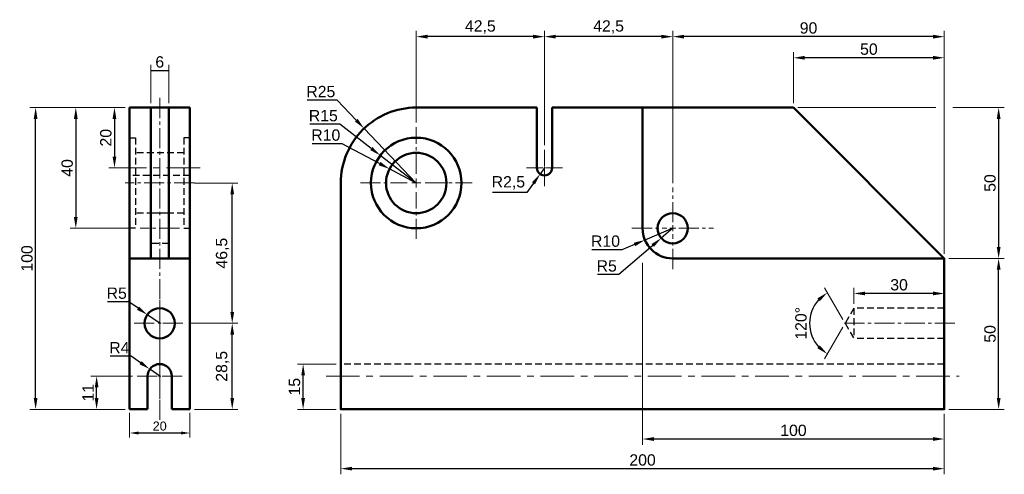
# Model space of a CAD drawing. Header units: millimetres. Extents: x 2411 to 2737, y 700 to 851.
import ezdxf

# ---------------------------------------------------------------- set-up
doc = ezdxf.new("R2010")
doc.units = ezdxf.units.MM
doc.header["$LTSCALE"] = 0.35
for name, pattern in [('AXES', [50.8, 31.75, -6.35, 6.35, -6.35]), ('CACHE', [9.525, 6.35, -3.175]), ('CENTER2', [28.575, 19.05, -3.175, 3.175, -3.175])]:
    doc.linetypes.add(name, pattern=pattern)
for name, color, linetype, lineweight in [('axes', 30, 'AXES', 9), ('cache', 80, 'CACHE', 25), ('contours', 140, 'Continuous', 50), ('Cotation complète', 7, 'Continuous', 25)]:
    doc.layers.add(name, color=color, linetype=linetype, lineweight=lineweight)
doc.styles.add('Arial', font='arial.ttf')
doc.dimstyles.new('cotation papier', dxfattribs={"dimscale": 1.2, "dimtxt": 2.5, "dimasz": 2.5, "dimexe": 1.25, "dimexo": 1, "dimtad": 1, "dimtoh": 1, "dimtxsty": 'Arial', "dimcen": 2.5, "dimclrd": 256, "dimclre": 256, "dimadec": 0, "dimazin": 0, "dimtfac": 1, "dimtmove": 0, "dimatfit": 0, "dimfxl": 1, "dimlwd": -1, "dimlwe": 9, "dimarcsym": 0})
doc.dimstyles.new('Cotation-objet', dxfattribs={"dimscale": 1.5, "dimtxt": 2.5, "dimasz": 2.5, "dimexe": 1.25, "dimexo": 1, "dimtad": 1, "dimtoh": 1, "dimtxsty": 'Arial', "dimcen": 2.5, "dimclrd": 256, "dimclre": 256, "dimadec": 0, "dimazin": 0, "dimtfac": 1, "dimtmove": 0, "dimatfit": 0, "dimfxl": 1, "dimlwd": -1, "dimlwe": 9, "dimarcsym": 0})
doc.dimstyles.new('Cotation-objet sans dépassement', dxfattribs={"dimscale": 1.5, "dimtxt": 2.5, "dimasz": 2.5, "dimexe": 1.25, "dimexo": 1, "dimtad": 1, "dimtoh": 1, "dimtxsty": 'Arial', "dimcen": 2.5, "dimclrd": 256, "dimclre": 256, "dimadec": 0, "dimazin": 0, "dimtfac": 1, "dimtmove": 0, "dimatfit": 0, "dimfxl": 1, "dimlwd": -1, "dimlwe": 9, "dimarcsym": 0})

# ---------------------------------------------------------------- blocks, each defined once
blk = doc.blocks.new('*U2')
at = {"layer": 'axes', "color": 0, "linetype": 'CENTER2', "transparency": 16777216}
blk.add_line((0, -53.5), (0, 53.5), dxfattribs=at)
blk = doc.blocks.new('*U3')
at = {"layer": 'axes', "color": 0, "linetype": 'CENTER2', "transparency": 16777216}
for p, q in [((0, 3), (0, 18.5)), ((-18.5, 0), (-3, 0)), ((3, 0), (18.5, 0)), ((0, -18.5), (0, -3))]:
    blk.add_line(p, q, dxfattribs=at)
at = {"layer": 'axes', "color": 0, "linetype": 'Continuous', "transparency": 16777216}
for p, q in [((-1.5, 0), (1.5, 0)), ((0, -1.5), (0, 1.5))]:
    blk.add_line(p, q, dxfattribs=at)
blk = doc.blocks.new('*U4')
at = {"layer": 'axes', "color": 0, "linetype": 'CENTER2', "transparency": 16777216}
for p, q in [((0, 0.5), (0, 6)), ((-6, 0), (-0.5, 0)), ((0.5, 0), (6, 0)), ((0, -6), (0, -0.5))]:
    blk.add_line(p, q, dxfattribs=at)
at = {"layer": 'axes', "color": 0, "linetype": 'Continuous', "transparency": 16777216}
for p, q in [((-0.25, 0), (0.25, 0)), ((0, -0.25), (0, 0.25))]:
    blk.add_line(p, q, dxfattribs=at)
blk = doc.blocks.new('*U5')
at = {"layer": 'axes', "color": 0, "linetype": 'CENTER2', "transparency": 16777216}
for p, q in [((0, 2), (0, 13.5)), ((-13.5, 0), (-2, 0)), ((2, 0), (13.5, 0)), ((0, -13.5), (0, -2))]:
    blk.add_line(p, q, dxfattribs=at)
at = {"layer": 'axes', "color": 0, "linetype": 'Continuous', "transparency": 16777216}
for p, q in [((-1, 0), (1, 0)), ((0, -1), (0, 1))]:
    blk.add_line(p, q, dxfattribs=at)
blk = doc.blocks.new('*U6')
at = {"layer": 'axes', "color": 0, "linetype": 'CENTER2', "transparency": 16777216}
blk.add_line((11.5, 0), (-11.5, 0), dxfattribs=at)
blk = doc.blocks.new('*U7')
at = {"layer": 'axes', "color": 0, "linetype": 'CENTER2', "transparency": 16777216}
blk.add_line((6.5, 0), (-6.5, 0), dxfattribs=at)
blk = doc.blocks.new('*U8')
at = {"layer": 'axes', "color": 0, "linetype": 'CENTER2', "transparency": 16777216}
for p, q in [((0, 0.8), (0, 7.5)), ((-7.5, 0), (-0.8, 0)), ((0.8, 0), (7.5, 0)), ((0, -7.5), (0, -0.8))]:
    blk.add_line(p, q, dxfattribs=at)
at = {"layer": 'axes', "color": 0, "linetype": 'Continuous', "transparency": 16777216}
for p, q in [((-0.4, 0), (0.4, 0)), ((0, -0.4), (0, 0.4))]:
    blk.add_line(p, q, dxfattribs=at)
blk = doc.blocks.new('*U9')
at = {"layer": 'axes', "color": 0, "linetype": 'CENTER2', "transparency": 16777216}
for p, q in [((0, 1), (0, 8.5)), ((-8.5, 0), (-1, 0)), ((1, 0), (8.5, 0)), ((0, -8.5), (0, -1))]:
    blk.add_line(p, q, dxfattribs=at)
at = {"layer": 'axes', "color": 0, "linetype": 'Continuous', "transparency": 16777216}
for p, q in [((-0.5, 0), (0.5, 0)), ((0, -0.5), (0, 0.5))]:
    blk.add_line(p, q, dxfattribs=at)
blk = doc.blocks.new('*U10')
at = {"layer": 'axes', "color": 0, "linetype": 'CENTER2', "transparency": 16777216}
blk.add_line((18.5, 0), (-18.5, 0), dxfattribs=at)
blk = doc.blocks.new('*D35')
at = {"layer": 'Cotation complète', "lineweight": 9, "transparency": 16777216}
for p, q in [((2445.98, 821.45), (2414.48, 821.45)), ((2445.98, 721.45), (2414.48, 721.45))]:
    blk.add_line(p, q, dxfattribs=at)
at = {"layer": 'Cotation complète', "transparency": 16777216}
blk.add_line((2416.36, 725.2), (2416.36, 817.7), dxfattribs=at)
for points in [[(2415.73, 817.7), (2416.98, 817.7), (2416.36, 821.45)], [(2415.73, 725.2), (2416.98, 725.2), (2416.36, 721.45)]]:
    blk.add_solid(points, dxfattribs=at)
at = {"layer": 'Cotation complète', "color": 0, "transparency": 16777216, "insert": (2413.51, 771.45), "char_height": 3.75, "attachment_point": 5, "rotation": 90, "style": 'Arial'}
blk.add_mtext('100', dxfattribs=at)
blk = doc.blocks.new('*D36')
at = {"layer": 'Cotation complète', "lineweight": 9, "transparency": 16777216}
for p, q in [((2448.48, 732.45), (2434.7, 732.45)), ((2445.98, 721.45), (2434.7, 721.45))]:
    blk.add_line(p, q, dxfattribs=at)
at = {"layer": 'Cotation complète', "transparency": 16777216}
blk.add_line((2436.57, 725.2), (2436.57, 728.7), dxfattribs=at)
for points in [[(2435.95, 728.7), (2437.2, 728.7), (2436.57, 732.45)], [(2435.95, 725.2), (2437.2, 725.2), (2436.57, 721.45)]]:
    blk.add_solid(points, dxfattribs=at)
at = {"layer": 'Cotation complète', "color": 0, "transparency": 16777216, "insert": (2433.75, 726.95), "char_height": 3.75, "attachment_point": 5, "rotation": 90, "style": 'Arial'}
blk.add_mtext('11', dxfattribs=at)
blk = doc.blocks.new('*D37')
at = {"layer": 'Cotation complète', "lineweight": 9, "transparency": 16777216}
for p, q in [((2467.48, 749.95), (2483.39, 749.95)), ((2468.98, 721.45), (2483.39, 721.45))]:
    blk.add_line(p, q, dxfattribs=at)
at = {"layer": 'Cotation complète', "transparency": 16777216}
blk.add_line((2481.51, 725.2), (2481.51, 746.2), dxfattribs=at)
for points in [[(2480.89, 746.2), (2482.14, 746.2), (2481.51, 749.95)], [(2480.89, 725.2), (2482.14, 725.2), (2481.51, 721.45)]]:
    blk.add_solid(points, dxfattribs=at)
at = {"layer": 'Cotation complète', "color": 0, "transparency": 16777216, "insert": (2478.32, 735.7), "char_height": 3.75, "attachment_point": 5, "rotation": 90, "style": 'Arial'}
blk.add_mtext('28,5', dxfattribs=at)
blk = doc.blocks.new('*D38')
at = {"layer": 'Cotation complète', "lineweight": 9, "transparency": 16777216}
for p, q in [((2468.98, 796.45), (2483.39, 796.45)), ((2467.48, 749.95), (2483.39, 749.95))]:
    blk.add_line(p, q, dxfattribs=at)
at = {"layer": 'Cotation complète', "transparency": 16777216}
blk.add_line((2481.51, 753.7), (2481.51, 792.7), dxfattribs=at)
for points in [[(2480.89, 792.7), (2482.14, 792.7), (2481.51, 796.45)], [(2480.89, 753.7), (2482.14, 753.7), (2481.51, 749.95)]]:
    blk.add_solid(points, dxfattribs=at)
at = {"layer": 'Cotation complète', "color": 0, "transparency": 16777216, "insert": (2478.32, 773.2), "char_height": 3.75, "attachment_point": 5, "rotation": 90, "style": 'Arial'}
blk.add_mtext('46,5', dxfattribs=at)
blk = doc.blocks.new('*D40')
at = {"layer": 'Cotation complète', "lineweight": 9, "transparency": 16777216}
for p, q in [((2445.98, 821.45), (2440.61, 821.45)), ((2445.98, 801.45), (2440.61, 801.45))]:
    blk.add_line(p, q, dxfattribs=at)
at = {"layer": 'Cotation complète', "transparency": 16777216}
blk.add_line((2442.48, 817.7), (2442.48, 805.2), dxfattribs=at)
for points in [[(2441.86, 817.7), (2443.11, 817.7), (2442.48, 821.45)], [(2441.86, 805.2), (2443.11, 805.2), (2442.48, 801.45)]]:
    blk.add_solid(points, dxfattribs=at)
at = {"layer": 'Cotation complète', "color": 0, "transparency": 16777216, "insert": (2439.63, 811.45), "char_height": 3.75, "attachment_point": 5, "rotation": 90, "style": 'Arial'}
blk.add_mtext('20', dxfattribs=at)
blk = doc.blocks.new('*D42')
at = {"layer": 'Cotation complète', "lineweight": 9, "transparency": 16777216}
for p, q in [((2445.98, 821.45), (2427.79, 821.45)), ((2449.48, 781.45), (2427.79, 781.45))]:
    blk.add_line(p, q, dxfattribs=at)
at = {"layer": 'Cotation complète', "transparency": 16777216}
blk.add_line((2429.67, 817.7), (2429.67, 785.2), dxfattribs=at)
for points in [[(2429.04, 817.7), (2430.29, 817.7), (2429.67, 821.45)], [(2429.04, 785.2), (2430.29, 785.2), (2429.67, 781.45)]]:
    blk.add_solid(points, dxfattribs=at)
at = {"layer": 'Cotation complète', "color": 0, "transparency": 16777216, "insert": (2426.82, 801.45), "char_height": 3.75, "attachment_point": 5, "rotation": 90, "style": 'Arial'}
blk.add_mtext('40', dxfattribs=at)
blk = doc.blocks.new('*D45')
at = {"layer": 'Cotation complète', "lineweight": 9, "transparency": 16777216}
for p, q in [((2454.48, 822.95), (2454.48, 835.58)), ((2460.48, 822.95), (2460.48, 835.58))]:
    blk.add_line(p, q, dxfattribs=at)
at = {"layer": 'Cotation complète', "transparency": 16777216}
blk.add_line((2454.48, 833.7), (2460.48, 833.7), dxfattribs=at)
at = {"layer": 'Cotation complète', "color": 0, "transparency": 16777216, "insert": (2457.48, 836.55), "char_height": 3.75, "attachment_point": 5, "style": 'Arial'}
blk.add_mtext('6', dxfattribs=at)
blk = doc.blocks.new('*D47')
at = {"layer": 'Cotation complète', "transparency": 16777216}
for p, q in [((2447.21, 757.07), (2440.19, 757.07)), ((2450.29, 754.94), (2447.21, 757.07)), ((2457.48, 749.95), (2453.37, 752.8))]:
    blk.add_line(p, q, dxfattribs=at)
blk.add_solid([(2450.65, 755.45), (2449.93, 754.42), (2453.37, 752.8)], dxfattribs=at)
at = {"layer": 'Cotation complète', "color": 0, "transparency": 16777216, "insert": (2443.23, 759.92), "char_height": 3.75, "attachment_point": 5, "style": 'Arial'}
blk.add_mtext('R5', dxfattribs=at)
blk = doc.blocks.new('*D48')
at = {"layer": 'Cotation complète', "transparency": 16777216}
for p, q in [((2448.07, 739.06), (2441.1, 739.06)), ((2451.14, 736.9), (2448.07, 739.06)), ((2457.48, 732.45), (2454.21, 734.75))]:
    blk.add_line(p, q, dxfattribs=at)
blk.add_solid([(2451.5, 737.42), (2450.78, 736.39), (2454.21, 734.75)], dxfattribs=at)
at = {"layer": 'Cotation complète', "color": 0, "transparency": 16777216, "insert": (2444.11, 741.87), "char_height": 3.75, "attachment_point": 5, "style": 'Arial'}
blk.add_mtext('R4', dxfattribs=at)
blk = doc.blocks.new('*D49')
at = {"layer": 'Cotation complète', "transparency": 16777216}
for p, q in [((2516.29, 823.88), (2506.36, 823.88)), ((2522.62, 817.24), (2516.29, 823.88)), ((2542.48, 796.45), (2525.21, 814.53))]:
    blk.add_line(p, q, dxfattribs=at)
blk.add_solid([(2523.08, 817.68), (2522.17, 816.81), (2525.21, 814.53)], dxfattribs=at)
at = {"layer": 'Cotation complète', "color": 0, "transparency": 16777216, "insert": (2510.86, 826.73), "char_height": 3.75, "attachment_point": 5, "style": 'Arial'}
blk.add_mtext('R25', dxfattribs=at)
blk = doc.blocks.new('*D50')
at = {"layer": 'Cotation complète', "transparency": 16777216}
for p, q in [((2517.12, 815.9), (2507.19, 815.9)), ((2527.6, 807.86), (2517.12, 815.9)), ((2542.48, 796.45), (2530.58, 805.58))]:
    blk.add_line(p, q, dxfattribs=at)
blk.add_solid([(2527.98, 808.36), (2527.22, 807.37), (2530.58, 805.58)], dxfattribs=at)
at = {"layer": 'Cotation complète', "color": 0, "transparency": 16777216, "insert": (2511.69, 818.75), "char_height": 3.75, "attachment_point": 5, "style": 'Arial'}
blk.add_mtext('R15', dxfattribs=at)
blk = doc.blocks.new('*D51')
at = {"layer": 'Cotation complète', "transparency": 16777216}
for p, q in [((2517.92, 809.45), (2508.04, 809.45)), ((2530.33, 802.89), (2517.92, 809.45)), ((2542.48, 796.45), (2533.64, 801.13))]:
    blk.add_line(p, q, dxfattribs=at)
blk.add_solid([(2530.62, 803.44), (2530.04, 802.33), (2533.64, 801.13)], dxfattribs=at)
at = {"layer": 'Cotation complète', "color": 0, "transparency": 16777216, "insert": (2512.51, 812.31), "char_height": 3.75, "attachment_point": 5, "style": 'Arial'}
blk.add_mtext('R10', dxfattribs=at)
blk = doc.blocks.new('*D52')
at = {"layer": 'Cotation complète', "transparency": 16777216}
for p, q in [((2584.98, 801.45), (2583.53, 799.42)), ((2581.35, 796.37), (2579.17, 793.31)), ((2579.17, 793.31), (2567.79, 793.31))]:
    blk.add_line(p, q, dxfattribs=at)
blk.add_solid([(2580.84, 796.73), (2581.86, 796), (2583.53, 799.42)], dxfattribs=at)
at = {"layer": 'Cotation complète', "color": 0, "transparency": 16777216, "insert": (2573.01, 796.5), "char_height": 3.75, "attachment_point": 5, "style": 'Arial'}
blk.add_mtext('R2,5', dxfattribs=at)
blk = doc.blocks.new('*D53')
at = {"layer": 'Cotation complète', "transparency": 16777216}
for p, q in [((2627.48, 781.45), (2618.27, 777.56)), ((2610.61, 774.31), (2600.72, 774.31)), ((2614.82, 776.09), (2610.61, 774.31))]:
    blk.add_line(p, q, dxfattribs=at)
blk.add_solid([(2614.57, 776.67), (2615.06, 775.52), (2618.27, 777.56)], dxfattribs=at)
at = {"layer": 'Cotation complète', "color": 0, "transparency": 16777216, "insert": (2605.2, 777.17), "char_height": 3.75, "attachment_point": 5, "style": 'Arial'}
blk.add_mtext('R10', dxfattribs=at)
blk = doc.blocks.new('*D54')
at = {"layer": 'Cotation complète', "transparency": 16777216}
for p, q in [((2627.48, 781.45), (2623.68, 778.2)), ((2620.84, 775.76), (2609.58, 766.1)), ((2609.58, 766.1), (2602.57, 766.1))]:
    blk.add_line(p, q, dxfattribs=at)
blk.add_solid([(2620.43, 776.23), (2621.24, 775.28), (2623.68, 778.2)], dxfattribs=at)
at = {"layer": 'Cotation complète', "color": 0, "transparency": 16777216, "insert": (2605.6, 768.95), "char_height": 3.75, "attachment_point": 5, "style": 'Arial'}
blk.add_mtext('R5', dxfattribs=at)
blk = doc.blocks.new('*D55')
at = {"layer": 'Cotation complète', "lineweight": 9, "transparency": 16777216}
for p, q in [((2517.48, 719.95), (2517.48, 699.92)), ((2717.48, 719.95), (2717.48, 699.92))]:
    blk.add_line(p, q, dxfattribs=at)
at = {"layer": 'Cotation complète', "transparency": 16777216}
blk.add_line((2521.23, 701.79), (2713.73, 701.79), dxfattribs=at)
for points in [[(2521.23, 702.42), (2521.23, 701.17), (2517.48, 701.79)], [(2713.73, 702.42), (2713.73, 701.17), (2717.48, 701.79)]]:
    blk.add_solid(points, dxfattribs=at)
at = {"layer": 'Cotation complète', "color": 0, "transparency": 16777216, "insert": (2617.48, 704.65), "char_height": 3.75, "attachment_point": 5, "style": 'Arial'}
blk.add_mtext('200', dxfattribs=at)
blk = doc.blocks.new('*D61')
at = {"layer": 'Cotation complète', "lineweight": 9, "transparency": 16777216}
for p, q in [((2718.98, 771.45), (2737.36, 771.45)), ((2718.98, 721.45), (2737.36, 721.45))]:
    blk.add_line(p, q, dxfattribs=at)
at = {"layer": 'Cotation complète', "transparency": 16777216}
blk.add_line((2735.48, 725.2), (2735.48, 767.7), dxfattribs=at)
for points in [[(2734.86, 767.7), (2736.11, 767.7), (2735.48, 771.45)], [(2734.86, 725.2), (2736.11, 725.2), (2735.48, 721.45)]]:
    blk.add_solid(points, dxfattribs=at)
at = {"layer": 'Cotation complète', "color": 0, "transparency": 16777216, "insert": (2732.63, 746.45), "char_height": 3.75, "attachment_point": 5, "rotation": 90, "style": 'Arial'}
blk.add_mtext('50', dxfattribs=at)
blk = doc.blocks.new('*D62')
at = {"layer": 'Cotation complète', "lineweight": 9, "transparency": 16777216}
for p, q in [((2515.98, 736.45), (2503.13, 736.45)), ((2515.98, 721.45), (2503.13, 721.45))]:
    blk.add_line(p, q, dxfattribs=at)
at = {"layer": 'Cotation complète', "transparency": 16777216}
blk.add_line((2505, 725.2), (2505, 732.7), dxfattribs=at)
for points in [[(2504.38, 732.7), (2505.63, 732.7), (2505, 736.45)], [(2504.38, 725.2), (2505.63, 725.2), (2505, 721.45)]]:
    blk.add_solid(points, dxfattribs=at)
at = {"layer": 'Cotation complète', "color": 0, "transparency": 16777216, "insert": (2502.15, 728.95), "char_height": 3.75, "attachment_point": 5, "rotation": 90, "style": 'Arial'}
blk.add_mtext('15', dxfattribs=at)
blk = doc.blocks.new('*D64')
at = {"layer": 'Cotation complète', "lineweight": 9, "transparency": 16777216}
for p, q in [((2627.48, 796.45), (2627.48, 846.82)), ((2717.48, 772.95), (2717.48, 846.82))]:
    blk.add_line(p, q, dxfattribs=at)
at = {"layer": 'Cotation complète', "transparency": 16777216}
blk.add_line((2713.73, 844.95), (2631.23, 844.95), dxfattribs=at)
for points in [[(2631.23, 845.57), (2631.23, 844.32), (2627.48, 844.95)], [(2713.73, 845.57), (2713.73, 844.32), (2717.48, 844.95)]]:
    blk.add_solid(points, dxfattribs=at)
at = {"layer": 'Cotation complète', "color": 0, "transparency": 16777216, "insert": (2672.48, 847.8), "char_height": 3.75, "attachment_point": 5, "style": 'Arial'}
blk.add_mtext('90', dxfattribs=at)
blk = doc.blocks.new('*D65')
at = {"layer": 'Cotation complète', "lineweight": 9, "transparency": 16777216}
for p, q in [((2584.98, 808.95), (2584.98, 846.82)), ((2627.48, 796.45), (2627.48, 846.82))]:
    blk.add_line(p, q, dxfattribs=at)
at = {"layer": 'Cotation complète', "transparency": 16777216}
blk.add_line((2623.73, 844.95), (2588.73, 844.95), dxfattribs=at)
for points in [[(2588.73, 845.57), (2588.73, 844.32), (2584.98, 844.95)], [(2623.73, 845.57), (2623.73, 844.32), (2627.48, 844.95)]]:
    blk.add_solid(points, dxfattribs=at)
at = {"layer": 'Cotation complète', "color": 0, "transparency": 16777216, "insert": (2606.23, 848.14), "char_height": 3.75, "attachment_point": 5, "style": 'Arial'}
blk.add_mtext('42,5', dxfattribs=at)
blk = doc.blocks.new('*D66')
at = {"layer": 'Cotation complète', "lineweight": 9, "transparency": 16777216}
for p, q in [((2542.48, 816.45), (2542.48, 846.82)), ((2584.98, 808.95), (2584.98, 846.82))]:
    blk.add_line(p, q, dxfattribs=at)
at = {"layer": 'Cotation complète', "transparency": 16777216}
blk.add_line((2581.23, 844.95), (2546.23, 844.95), dxfattribs=at)
for points in [[(2546.23, 845.57), (2546.23, 844.32), (2542.48, 844.95)], [(2581.23, 845.57), (2581.23, 844.32), (2584.98, 844.95)]]:
    blk.add_solid(points, dxfattribs=at)
at = {"layer": 'Cotation complète', "color": 0, "transparency": 16777216, "insert": (2563.73, 848.14), "char_height": 3.75, "attachment_point": 5, "style": 'Arial'}
blk.add_mtext('42,5', dxfattribs=at)
blk = doc.blocks.new('*D67')
at = {"layer": 'Cotation complète', "lineweight": 9, "transparency": 16777216}
for p, q in [((2667.48, 822.95), (2667.48, 839.82)), ((2717.48, 772.95), (2717.48, 839.82))]:
    blk.add_line(p, q, dxfattribs=at)
at = {"layer": 'Cotation complète', "transparency": 16777216}
blk.add_line((2713.73, 837.94), (2671.23, 837.94), dxfattribs=at)
for points in [[(2671.23, 838.57), (2671.23, 837.32), (2667.48, 837.94)], [(2713.73, 838.57), (2713.73, 837.32), (2717.48, 837.94)]]:
    blk.add_solid(points, dxfattribs=at)
at = {"layer": 'Cotation complète', "color": 0, "transparency": 16777216, "insert": (2692.48, 840.79), "char_height": 3.75, "attachment_point": 5, "style": 'Arial'}
blk.add_mtext('50', dxfattribs=at)
blk = doc.blocks.new('*D69')
at = {"layer": 'Cotation complète', "lineweight": 9, "transparency": 16777216}
for p, q in [((2687.48, 756.45), (2687.48, 761.72)), ((2717.48, 756.45), (2717.48, 761.72))]:
    blk.add_line(p, q, dxfattribs=at)
at = {"layer": 'Cotation complète', "transparency": 16777216}
blk.add_line((2713.73, 759.84), (2691.23, 759.84), dxfattribs=at)
for points in [[(2691.23, 760.47), (2691.23, 759.22), (2687.48, 759.84)], [(2713.73, 760.47), (2713.73, 759.22), (2717.48, 759.84)]]:
    blk.add_solid(points, dxfattribs=at)
at = {"layer": 'Cotation complète', "color": 0, "transparency": 16777216, "insert": (2702.48, 762.7), "char_height": 3.75, "attachment_point": 5, "style": 'Arial'}
blk.add_mtext('30', dxfattribs=at)
blk = doc.blocks.new('*D70')
at = {"layer": 'Cotation complète', "lineweight": 9, "transparency": 16777216}
for p, q in [((2683.84, 751.25), (2677.78, 761.75)), ((2683.84, 748.65), (2677.78, 738.15))]:
    blk.add_line(p, q, dxfattribs=at)
at = {"layer": 'Cotation complète', "transparency": 16777216}
blk.add_arc((2684.59, 749.95), 11.75, 138.3655, 221.6345, dxfattribs=at)
for points in [[(2675.42, 758.24), (2676.21, 757.27), (2678.72, 760.13)], [(2676.21, 742.63), (2675.42, 741.66), (2678.72, 739.78)]]:
    blk.add_solid(points, dxfattribs=at)
at = {"layer": 'Cotation complète', "color": 0, "transparency": 16777216, "insert": (2669.99, 749.95), "char_height": 3.75, "attachment_point": 5, "rotation": 90, "style": 'Arial'}
blk.add_mtext('120°', dxfattribs=at)
blk = doc.blocks.new('*D71')
at = {"layer": 'Cotation complète', "lineweight": 9, "transparency": 16777216}
for p, q in [((2617.48, 769.95), (2617.48, 709.74)), ((2717.48, 719.95), (2717.48, 709.74))]:
    blk.add_line(p, q, dxfattribs=at)
at = {"layer": 'Cotation complète', "transparency": 16777216}
blk.add_line((2713.73, 711.61), (2621.23, 711.61), dxfattribs=at)
for points in [[(2621.23, 712.24), (2621.23, 710.99), (2617.48, 711.61)], [(2713.73, 712.24), (2713.73, 710.99), (2717.48, 711.61)]]:
    blk.add_solid(points, dxfattribs=at)
at = {"layer": 'Cotation complète', "color": 0, "transparency": 16777216, "insert": (2667.48, 714.46), "char_height": 3.75, "attachment_point": 5, "style": 'Arial'}
blk.add_mtext('100', dxfattribs=at)
blk = doc.blocks.new('*D72')
at = {"layer": 'Cotation complète', "lineweight": 9, "transparency": 16777216}
for p, q in [((2668.98, 821.45), (2714.67, 821.45)), ((2720.29, 821.45), (2737.36, 821.45)), ((2718.98, 771.45), (2737.36, 771.45))]:
    blk.add_line(p, q, dxfattribs=at)
at = {"layer": 'Cotation complète', "transparency": 16777216}
blk.add_line((2735.48, 817.7), (2735.48, 775.2), dxfattribs=at)
for points in [[(2734.86, 817.7), (2736.11, 817.7), (2735.48, 821.45)], [(2734.86, 775.2), (2736.11, 775.2), (2735.48, 771.45)]]:
    blk.add_solid(points, dxfattribs=at)
at = {"layer": 'Cotation complète', "color": 0, "transparency": 16777216, "insert": (2732.63, 796.45), "char_height": 3.75, "attachment_point": 5, "rotation": 90, "style": 'Arial'}
blk.add_mtext('50', dxfattribs=at)
blk = doc.blocks.new('*D114')
at = {"layer": 'Cotation complète', "lineweight": 9, "transparency": 16777216}
for p, q in [((2447.48, 720.25), (2447.48, 712.11)), ((2467.48, 720.25), (2467.48, 712.11))]:
    blk.add_line(p, q, dxfattribs=at)
at = {"layer": 'Cotation complète', "transparency": 16777216}
blk.add_line((2450.48, 713.61), (2464.48, 713.61), dxfattribs=at)
for points in [[(2450.48, 714.11), (2450.48, 713.11), (2447.48, 713.61)], [(2464.48, 714.11), (2464.48, 713.11), (2467.48, 713.61)]]:
    blk.add_solid(points, dxfattribs=at)
at = {"layer": 'Cotation complète', "color": 0, "transparency": 16777216, "insert": (2457.48, 715.89), "char_height": 3, "attachment_point": 5, "style": 'Arial'}
blk.add_mtext('20', dxfattribs=at)

msp = doc.modelspace()

# ---------------------------------------------------------------- linework, layer by layer
at = {"layer": 'axes'}
for p, q in [((2470.879, 801.452), (2443.646, 801.452)), ((2512.591, 732.452), (2722.447, 732.452))]:
    msp.add_line(p, q, dxfattribs=at)
at = {"layer": 'cache'}
for p, q in [((2447.481, 811.452), (2449.481, 811.452)), ((2449.481, 811.452), (2449.481, 781.452)), ((2467.481, 811.452), (2465.481, 811.452)), ((2465.481, 811.452), (2465.481, 781.452)), ((2465.481, 806.452), (2449.481, 806.452)), ((2467.481, 798.952), (2447.481, 798.952)), ((2465.481, 786.452), (2449.481, 786.452)), ((2460.481, 786.452), (2454.481, 786.452)), ((2449.481, 781.452), (2447.481, 781.452)), ((2465.481, 781.452), (2467.481, 781.452)), ((2460.481, 776.452), (2454.481, 776.452)), ((2687.481, 754.952), (2684.594, 749.952)), ((2717.481, 754.952), (2687.481, 754.952)), ((2687.481, 754.952), (2687.481, 744.952)), ((2684.594, 749.952), (2687.481, 744.952)), ((2717.481, 744.952), (2687.481, 744.952)), ((2717.481, 736.452), (2517.481, 736.452))]:
    msp.add_line(p, q, dxfattribs=at)
at = {"layer": 'contours'}
for p, q in [((2447.481, 721.452), (2447.481, 821.452)), ((2447.481, 821.452), (2467.481, 821.452)), ((2454.481, 821.452), (2454.481, 771.452)), ((2460.481, 771.452), (2460.481, 821.452)), ((2467.481, 821.452), (2467.481, 721.452)), ((2582.481, 801.452), (2582.481, 821.452)), ((2587.481, 821.452), (2587.481, 801.452)), ((2617.481, 781.452), (2617.481, 821.452)), ((2467.481, 771.452), (2447.481, 771.452)), ((2717.481, 771.452), (2627.481, 771.452)), ((2453.481, 721.452), (2453.481, 732.452)), ((2461.481, 721.452), (2461.481, 732.452)), ((2453.481, 721.452), (2447.481, 721.452)), ((2467.481, 721.452), (2461.481, 721.452))]:
    msp.add_line(p, q, dxfattribs=at)
msp.add_lwpolyline([(2582.481, 821.452), (2542.481, 821.452, 0.4142136), (2517.481, 796.452), (2517.481, 721.452), (2717.481, 721.452), (2717.481, 771.452), (2667.481, 821.452), (2587.481, 821.452)], format="xyb", dxfattribs=at)
for centre, radius in [((2542.481, 796.452), 15), ((2542.481, 796.452), 10), ((2627.481, 781.452), 5), ((2457.481, 749.952), 5)]:
    msp.add_circle(centre, radius, dxfattribs=at)
for centre, radius, start, end in [((2584.981, 801.452), 2.5, 180, 0), ((2627.481, 781.452), 10, 180, 270), ((2457.481, 732.452), 4, 0, 180)]:
    msp.add_arc(centre, radius, start, end, dxfattribs=at)

# ---------------------------------------------------------------- block references
at = {"layer": 'axes', "linetype": 'CENTER2'}
for name, p in [('*U2', (2457.481, 771.452)), ('*U3', (2542.481, 796.452)), ('*U4', (2584.981, 801.452)), ('*U6', (2457.481, 796.452)), ('*U5', (2627.481, 781.452)), ('*U7', (2457.481, 781.452)), ('*U9', (2457.481, 749.952)), ('*U10', (2702.481, 749.952)), ('*U8', (2457.481, 732.452))]:
    msp.add_blockref(name, p, dxfattribs=at)

# ---------------------------------------------------------------- dimensions: what is measured, and where the dimension line sits
at = {"layer": 'Cotation complète'}
for base, p1, p2, picture, middle in [((2542.481, 844.947), (2584.981, 807.452), (2542.481, 814.952), '*D66', (2563.731, 848.138)), ((2584.981, 844.947), (2627.481, 794.952), (2584.981, 807.452), '*D65', (2606.231, 848.138))]:
    dim = msp.add_linear_dim(base=base, p1=p1, p2=p2, dimstyle='Cotation-objet', override={"dimtmove": 1}, dxfattribs=at)
    dim.commit()
    dim.dimension.update_dxf_attribs({"geometry": picture, "text_midpoint": middle})
for base, p1, p2, dimstyle, picture, middle in [((2627.481, 844.947), (2717.481, 771.452), (2627.481, 794.952), 'Cotation-objet', '*D64', (2672.481, 847.799)), ((2667.481, 837.941), (2717.481, 771.452), (2667.481, 821.452), 'Cotation-objet', '*D67', (2692.481, 840.793)), ((2617.481, 711.61), (2717.481, 721.452), (2617.481, 771.452), 'Cotation-objet', '*D71', (2667.481, 714.463)), ((2687.481, 759.845), (2717.481, 754.952), (2687.481, 754.952), 'Cotation-objet', '*D69', (2702.481, 762.698)), ((2467.481, 713.605), (2447.481, 721.452), (2467.481, 721.452), 'cotation papier', '*D114', (2457.481, 715.887)), ((2717.481, 701.795), (2517.481, 721.452), (2717.481, 721.452), 'Cotation-objet', '*D55', (2617.481, 704.647))]:
    dim = msp.add_linear_dim(base=base, p1=p1, p2=p2, dimstyle=dimstyle, dxfattribs=at)
    dim.commit()
    dim.dimension.update_dxf_attribs({"geometry": picture, "text_midpoint": middle})
dim = msp.add_linear_dim(base=(2460.481, 833.702), p1=(2454.481, 821.452), p2=(2460.481, 821.452), dimstyle='Cotation-objet sans dépassement', dxfattribs=at)
dim.commit()
dim.dimension.update_dxf_attribs({"geometry": '*D45', "text_midpoint": (2457.481, 833.702), "dimtype": 160})
for center, mpoint, picture, middle in [((2542.481, 796.452), (2525.214, 814.532), '*D49', (2510.858, 823.877)), ((2542.481, 796.452), (2530.578, 805.58), '*D50', (2511.685, 815.902)), ((2542.481, 796.452), (2533.643, 801.132), '*D51', (2512.513, 809.455)), ((2627.481, 781.452), (2618.271, 777.556), '*D53', (2605.199, 774.315)), ((2627.481, 781.452), (2623.685, 778.198), '*D54', (2605.605, 766.105))]:
    dim = msp.add_radius_dim(center=center, mpoint=mpoint, dimstyle='Cotation-objet', dxfattribs=at)
    dim.commit()
    dim.dimension.update_dxf_attribs({"geometry": picture, "text_midpoint": middle, "dimtype": 164})
dim = msp.add_linear_dim(base=(2416.357, 821.452), p1=(2447.481, 721.452), p2=(2447.481, 821.452), angle=90, dimstyle='Cotation-objet', dxfattribs=at)
dim.commit()
dim.dimension.update_dxf_attribs({"geometry": '*D35', "text_midpoint": (2416.357, 771.452), "dimtype": 160})
for base, p1, p2, picture, middle in [((2429.669, 781.452), (2447.481, 821.452), (2450.981, 781.452), '*D42', (2426.817, 801.452)), ((2442.481, 801.452), (2447.481, 821.452), (2447.481, 801.452), '*D40', (2439.629, 811.452)), ((2735.481, 771.452), (2667.481, 821.452), (2717.481, 771.452), '*D72', (2732.629, 796.452)), ((2735.481, 771.452), (2717.481, 721.452), (2717.481, 771.452), '*D61', (2732.629, 746.452)), ((2481.513, 749.952), (2467.481, 721.452), (2465.981, 749.952), '*D37', (2478.322, 735.702)), ((2505.004, 736.452), (2517.481, 721.452), (2517.481, 736.452), '*D62', (2502.152, 728.952)), ((2436.571, 732.452), (2447.481, 721.452), (2449.981, 732.452), '*D36', (2433.75, 726.952))]:
    dim = msp.add_linear_dim(base=base, p1=p1, p2=p2, angle=90, dimstyle='Cotation-objet', dxfattribs=at)
    dim.commit()
    dim.dimension.update_dxf_attribs({"geometry": picture, "text_midpoint": middle})
for center, mpoint, picture, middle in [((2584.981, 801.452), (2583.528, 799.417), '*D52', (2573.011, 796.504)), ((2457.481, 749.952), (2453.371, 752.8), '*D47', (2443.232, 759.917)), ((2457.481, 732.452), (2454.207, 734.75), '*D48', (2444.114, 741.871))]:
    dim = msp.add_radius_dim(center=center, mpoint=mpoint, dimstyle='Cotation-objet', dxfattribs=at)
    dim.commit()
    dim.dimension.update_dxf_attribs({"geometry": picture, "text_midpoint": middle})
dim = msp.add_linear_dim(base=(2481.513, 796.452), p1=(2465.981, 749.952), p2=(2467.481, 796.452), angle=90, dimstyle='Cotation-objet', override={"dimtmove": 1}, dxfattribs=at)
dim.commit()
dim.dimension.update_dxf_attribs({"geometry": '*D38', "text_midpoint": (2478.322, 773.202)})
dim = msp.add_angular_dim_2l(base=(2673.553, 753.971), line1=((2684.594, 749.952), (2687.481, 744.952)), line2=((2687.481, 754.952), (2684.594, 749.952)), dimstyle='Cotation-objet', dxfattribs=at)
dim.commit()
dim.dimension.update_dxf_attribs({"geometry": '*D70', "text_midpoint": (2669.993, 749.952)})

doc.saveas('drawing.dxf')
